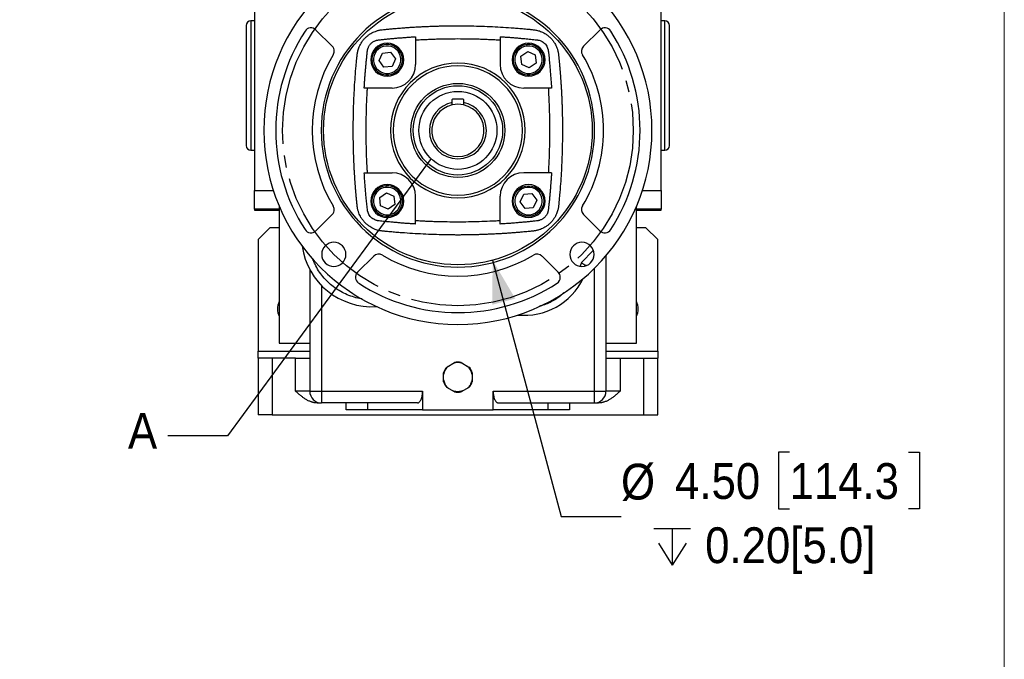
# Model space of a CAD drawing. Header units: inches. Extents: x 0 to 68, y 0 to 44.
# Tile 17 of 18: x 51.5 to 68, y 25.2 to 35.9. Entities that reach past the tile are written whole.
import ezdxf

# ---------------------------------------------------------------- set-up
doc = ezdxf.new("R2010")
doc.units = ezdxf.units.IN
doc.header["$LTSCALE"] = 4
doc.header["$MEASUREMENT"] = 0
doc.linetypes.add('SLD-Center', pattern=[0.75, 0.6, -0.05, 0.05, -0.05])
doc.linetypes.add('SLD-Solid', pattern=[0])
doc.layers.add('CENTER', color=40, linetype='SLD-Center')
doc.layers.add('SLD-DEFPOINTS', color=7, linetype='Continuous')
doc.layers.add('DIMENSIONS', color=140, linetype='SLD-Solid', lineweight=25)
doc.layers.add('TEXT', color=140, linetype='SLD-Solid', lineweight=25)
doc.styles.add('SLDTEXTSTYLE0', font='GOTHIC.TTF', dxfattribs={"width": 0.913})
doc.styles.get("Standard").update_dxf_attribs({"font": 'GOTHIC.TTF'})
doc.dimstyles.new('SLDDIMSTYLE6', dxfattribs={"dimtxt": 0.18, "dimasz": 0.72, "dimexe": 0, "dimexo": 0.0625, "dimgap": 0, "dimtad": 0, "dimtih": 1, "dimtoh": 1, "dimdec": 0, "dimrnd": 1e-09, "dimzin": 0, "dimdsep": 46, "dimtxsty": 'Standard', "dimblk1": 'NONE', "dimblk2": 'NONE', "dimsah": 1, "dimcen": 0.09, "dimadec": 0, "dimazin": 0, "dimtfac": 0.72, "dimtdec": 0, "dimtofl": 0, "dimtmove": 0, "dimatfit": 3, "dimldrblk": 'NONE', "dimfxl": 0, "dimfrac": 2, "dimtolj": 1, "dimtzin": 0, "dimarcsym": 0})
doc.dimstyles.new('SLDDIMSTYLE7', dxfattribs={"dimtxt": 0.6, "dimasz": 0.72, "dimexe": 0, "dimexo": 0.0625, "dimgap": 0.15, "dimtad": 0, "dimtih": 1, "dimtoh": 1, "dimrnd": 1e-09, "dimzin": 12, "dimdsep": 46, "dimtxsty": 'SLDTEXTSTYLE0', "dimsah": 1, "dimcen": 0, "dimadec": 0, "dimazin": 3, "dimtfac": 1, "dimtofl": 0, "dimtmove": 0, "dimatfit": 3, "dimfxl": 0, "dimfrac": 2, "dimtolj": 1, "dimtzin": 12, "dimarcsym": 0})
doc.dimstyles.new('SLDDIMSTYLE8', dxfattribs={"dimtxt": 0.6, "dimasz": 0.72, "dimexe": 0, "dimexo": 0.0625, "dimgap": 0.15, "dimtad": 0, "dimtih": 1, "dimtoh": 1, "dimrnd": 1e-09, "dimzin": 4, "dimdsep": 46, "dimtxsty": 'SLDTEXTSTYLE0', "dimsah": 1, "dimcen": 0, "dimadec": 0, "dimazin": 1, "dimtfac": 1, "dimtofl": 0, "dimtmove": 0, "dimatfit": 3, "dimfxl": 0, "dimfrac": 2, "dimtolj": 1, "dimtzin": 12, "dimarcsym": 0})

# ---------------------------------------------------------------- blocks, each defined once
blk = doc.blocks.new('Block2')
at = {"color": 7, "linetype": 'SLD-Solid', "lineweight": 18}
blk.add_line((68, 0), (68, 44), dxfattribs=at)
blk = doc.blocks.new('_D_18')
at = {"layer": 'DIMENSIONS'}
for p, q in [((51.741, 41.133), (51.558, 41.133)), ((51.558, 41.133), (51.558, 40.181)), ((53.736, 41.133), (53.919, 41.133)), ((53.919, 41.133), (53.919, 40.181)), ((55.227, 40.269), (54.352, 40.269)), ((57.362, 36.628), (55.227, 40.269)), ((51.558, 40.181), (51.741, 40.181)), ((53.919, 40.181), (53.736, 40.181))]:
    blk.add_line(p, q, dxfattribs=at)
blk.add_solid([(57.362, 36.628), (57.171, 37.35), (56.826, 37.148)], dxfattribs=at)
at = {"layer": 'DIMENSIONS', "char_height": 0.6, "attachment_point": 1, "style": 'SLDTEXTSTYLE0'}
for s, insert in [('%%c', (51.51, 42.022)), ('5.88', (52.415, 42.022)), ('149.2', (51.741, 40.947)), ('B.C.', (51.962, 39.873))]:
    blk.add_mtext(s, dxfattribs=dict(at, insert=insert))
blk = doc.blocks.new('SW_SYMBOL_HOLE_DEPTH')
at = {"layer": 'DIMENSIONS', "color": 0}
for p, q in [((0, 137.8), (126, 137.8)), ((63, 137.8), (63, 11.8)), ((15.7, 87.4), (63, 11.8)), ((110.2, 87.4), (63, 11.8))]:
    blk.add_line(p, q, dxfattribs=at)
blk = doc.blocks.new('_D_20')
at = {"layer": 'DIMENSIONS'}
for p, q in [((59.431, 31.921), (60.581, 27.629)), ((64.403, 28.708), (64.22, 28.708)), ((64.22, 28.708), (64.22, 27.755)), ((66.398, 28.708), (66.581, 28.708)), ((66.581, 28.708), (66.581, 27.755)), ((64.22, 27.755), (64.403, 27.755)), ((66.581, 27.755), (66.398, 27.755)), ((60.581, 27.629), (61.581, 27.629))]:
    blk.add_line(p, q, dxfattribs=at)
blk.add_solid([(59.431, 31.921), (59.424, 31.174), (59.81, 31.277)], dxfattribs=at)
at = {"layer": 'DIMENSIONS', "xscale": 0.004866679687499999, "yscale": 0.004866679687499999, "zscale": 0.004866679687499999}
blk.add_blockref('SW_SYMBOL_HOLE_DEPTH', (62.133, 26.755), dxfattribs=at)
at = {"layer": 'DIMENSIONS', "char_height": 0.6, "attachment_point": 1, "style": 'SLDTEXTSTYLE0'}
for s, insert in [('%%c', (61.581, 28.512)), ('4.50', (62.486, 28.522)), ('114.3', (64.403, 28.522)), ('0.20[5.0]', (62.99, 27.447))]:
    blk.add_mtext(s, dxfattribs=dict(at, insert=insert))
blk = doc.blocks.new('_NONE')

msp = doc.modelspace()

# ---------------------------------------------------------------- linework, layer by layer
for p, q in [((55.443, 36.931), (55.443, 34.845)), ((62.254, 34.845), (62.254, 36.931)), ((55.443, 35.927), (55.384, 35.927)), ((55.384, 35.927), (55.384, 33.762)), ((62.313, 35.927), (62.254, 35.927)), ((62.313, 33.762), (62.313, 35.927)), ((56.472, 35.775), (56.743, 35.504)), ((58.14, 35.663), (58.14, 35.197)), ((59.557, 35.663), (59.557, 35.197)), ((60.954, 35.504), (61.225, 35.775)), ((60.009, 35.507), (60.006, 35.532)), ((57.528, 35.264), (57.585, 35.39)), ((57.585, 35.39), (57.722, 35.404)), ((57.722, 35.404), (57.803, 35.291)), ((57.803, 35.291), (57.746, 35.165)), ((57.92, 35.303), (57.895, 35.3)), ((59.905, 35.335), (60.018, 35.415)), ((59.919, 35.197), (59.905, 35.335)), ((60.018, 35.415), (60.144, 35.358)), ((60.144, 35.358), (60.158, 35.221)), ((57.436, 35.255), (57.411, 35.252)), ((57.608, 35.151), (57.528, 35.264)), ((57.746, 35.165), (57.608, 35.151)), ((60.045, 35.14), (59.919, 35.197)), ((60.158, 35.221), (60.045, 35.14)), ((60.057, 35.023), (60.054, 35.048)), ((55.443, 34.845), (55.443, 33.09)), ((57.746, 34.803), (57.28, 34.803)), ((60.417, 34.803), (59.951, 34.803)), ((62.254, 33.09), (62.254, 34.845)), ((58.755, 34.562), (58.755, 34.613)), ((58.755, 34.522), (58.755, 34.562)), ((58.763, 34.621), (58.934, 34.621)), ((58.942, 34.613), (58.942, 34.562)), ((58.942, 34.562), (58.942, 34.522)), ((55.384, 33.762), (55.443, 33.762)), ((62.254, 33.762), (62.313, 33.762)), ((57.28, 33.386), (57.746, 33.386)), ((60.417, 33.386), (59.951, 33.386)), ((57.64, 33.166), (57.643, 33.14)), ((55.443, 33.09), (55.758, 33.09)), ((55.443, 32.775), (55.443, 33.09)), ((57.539, 32.968), (57.652, 33.049)), ((57.652, 33.049), (57.778, 32.992)), ((57.778, 32.992), (57.792, 32.854)), ((58.14, 32.526), (58.14, 32.992)), ((59.557, 32.526), (59.557, 32.992)), ((59.894, 32.898), (59.951, 33.024)), ((59.951, 33.024), (60.089, 33.038)), ((60.089, 33.038), (60.17, 32.925)), ((61.94, 33.09), (62.254, 33.09)), ((62.254, 33.09), (62.254, 32.775)), ((55.856, 32.826), (55.856, 31.811)), ((57.553, 32.83), (57.539, 32.968)), ((57.679, 32.773), (57.553, 32.83)), ((57.792, 32.854), (57.679, 32.773)), ((59.975, 32.785), (59.894, 32.898)), ((60.17, 32.925), (60.112, 32.799)), ((61.841, 31.811), (61.841, 32.826)), ((55.443, 32.775), (55.443, 32.758)), ((55.856, 32.775), (55.443, 32.775)), ((55.443, 32.758), (55.856, 32.758)), ((56.743, 32.685), (56.472, 32.414)), ((57.688, 32.682), (57.691, 32.657)), ((60.112, 32.799), (59.975, 32.785)), ((61.225, 32.414), (60.954, 32.685)), ((62.254, 32.775), (61.841, 32.775)), ((61.841, 32.758), (62.254, 32.758)), ((62.254, 32.758), (62.254, 32.775)), ((55.699, 32.463), (55.502, 32.266)), ((55.856, 32.463), (55.699, 32.463)), ((61.998, 32.463), (61.841, 32.463)), ((62.195, 32.266), (61.998, 32.463)), ((55.502, 32.266), (55.502, 30.396)), ((62.195, 30.396), (62.195, 32.266)), ((61.117, 32.085), (60.918, 31.879)), ((61.329, 31.994), (61.329, 29.727)), ((57.168, 31.718), (57.439, 31.989)), ((60.258, 31.989), (60.529, 31.718)), ((60.918, 31.879), (60.898, 31.82)), ((55.856, 31.811), (55.856, 30.531)), ((56.368, 31.764), (56.368, 29.727)), ((61.132, 31.782), (61.132, 29.727)), ((61.841, 30.531), (61.841, 31.811)), ((56.565, 31.496), (56.565, 29.727)), ((55.856, 30.531), (56.368, 30.531)), ((61.329, 30.531), (61.841, 30.531)), ((55.502, 30.278), (55.502, 30.396)), ((55.502, 30.396), (56.368, 30.396)), ((61.329, 30.396), (62.195, 30.396)), ((62.195, 30.396), (62.195, 30.278)), ((55.502, 30.278), (55.502, 29.333)), ((55.738, 30.278), (55.502, 30.278)), ((55.738, 30.278), (55.738, 29.333)), ((56.132, 30.278), (55.738, 30.278)), ((56.132, 29.727), (56.132, 30.278)), ((56.132, 30.278), (56.368, 30.278)), ((58.663, 30.131), (58.793, 30.206)), ((58.904, 30.206), (59.034, 30.131)), ((61.329, 30.278), (61.565, 30.278)), ((61.565, 30.278), (61.565, 29.727)), ((61.565, 30.278), (61.959, 30.278)), ((61.959, 30.278), (61.959, 29.333)), ((61.959, 30.278), (62.195, 30.278)), ((62.195, 29.333), (62.195, 30.278)), ((58.608, 29.886), (58.608, 30.036)), ((59.089, 30.036), (59.089, 29.886)), ((56.368, 29.727), (56.132, 29.727)), ((56.368, 29.727), (56.565, 29.727)), ((56.565, 29.727), (58.258, 29.727)), ((56.565, 29.727), (56.565, 29.53)), ((58.258, 29.727), (58.258, 29.412)), ((58.793, 29.715), (58.663, 29.79)), ((59.034, 29.79), (58.904, 29.715)), ((59.439, 29.727), (61.132, 29.727)), ((59.439, 29.412), (59.439, 29.727)), ((61.132, 29.727), (61.132, 29.53)), ((61.132, 29.727), (61.329, 29.727)), ((61.565, 29.727), (61.329, 29.727)), ((58.171, 29.53), (56.565, 29.53)), ((56.978, 29.412), (56.978, 29.53)), ((57.338, 29.53), (57.338, 29.412)), ((59.526, 29.53), (61.132, 29.53)), ((60.359, 29.412), (60.359, 29.53)), ((60.719, 29.53), (60.719, 29.412)), ((57.338, 29.412), (56.978, 29.412)), ((58.258, 29.412), (57.338, 29.412)), ((58.258, 29.412), (59.439, 29.412)), ((60.359, 29.412), (59.439, 29.412)), ((60.719, 29.412), (60.359, 29.412)), ((55.738, 29.333), (55.502, 29.333)), ((55.738, 29.333), (61.959, 29.333)), ((61.959, 29.333), (62.195, 29.333))]:
    msp.add_line(p, q)
for centre, radius in [((58.849, 34.094), 2.25), ((58.849, 34.094), 0.787), ((60.032, 32.911), 0.256)]:
    msp.add_circle(centre, radius)
for centre, radius, start, end in [((58.849, 34.094), 3.25, 0, 180), ((58.849, 34.094), 2.289, 0, 180), ((55.384, 35.849), 0.0787, 90, 180), ((56.388, 35.692), 0.118, 45, 147.0083), ((61.309, 35.692), 0.118, 32.9917, 135), ((62.313, 35.849), 0.0787, 0, 90), ((58.849, 34.094), 3.051, 147.0083, 212.9917), ((58.849, 34.094), 3.051, 0, 32.9917), ((56.66, 35.42), 0.118, 0, 45), ((57.665, 35.278), 0.276, 360, 180), ((57.665, 35.278), 0.256, 5.6726, 185.6726), ((57.665, 35.278), 0.23, 5.6726, 185.6726), ((60.032, 35.278), 0.276, 0, 180), ((60.032, 35.278), 0.256, 95.6726, 275.6726), ((60.032, 35.278), 0.23, 95.6726, 275.6726), ((60.032, 35.278), 0.256, 275.6726, 95.6726), ((60.032, 35.278), 0.23, 275.6726, 95.6726), ((61.037, 35.42), 0.118, 135, 211.2042), ((58.849, 34.094), 2.441, 148.7958, 211.2042), ((56.66, 35.42), 0.118, 328.7958, 0), ((57.665, 35.278), 0.256, 185.6726, 5.6726), ((57.665, 35.278), 0.23, 185.6726, 5.6726), ((58.849, 34.094), 2.441, 0, 31.2042), ((57.665, 35.278), 0.276, 180, 360), ((58.849, 34.094), 1.128, 0, 180), ((57.746, 35.197), 0.394, 270, 0), ((58.849, 34.094), 1.083, 0, 180), ((59.951, 35.197), 0.394, 180, 270), ((60.032, 35.278), 0.276, 180, 0), ((58.849, 34.094), 0.477, 101.3379, 180), ((58.849, 34.094), 0.437, 102.3736, 77.6264), ((58.763, 34.613), 0.00787, 90, 180), ((58.849, 34.094), 0.438, 77.6264, 102.3736), ((58.934, 34.613), 0.00787, 0, 90), ((58.849, 34.094), 0.477, 0, 78.6621), ((58.849, 34.094), 3.25, 180, 0), ((58.849, 34.094), 2.289, 180, 0), ((58.849, 34.094), 1.128, 180, 0), ((58.849, 34.094), 1.083, 180, 0), ((58.849, 34.094), 0.477, 180, 0), ((58.849, 34.094), 2.441, 328.7958, 0), ((58.849, 34.094), 3.051, 327.0083, 0), ((55.384, 33.841), 0.0787, 180, 270), ((62.313, 33.841), 0.0787, 270, 0), ((57.746, 32.992), 0.394, 0, 90), ((59.951, 32.992), 0.394, 90, 180), ((57.665, 32.911), 0.276, 0, 180), ((57.665, 32.911), 0.256, 95.6726, 275.6726), ((57.665, 32.911), 0.256, 275.6726, 95.6726), ((60.032, 32.911), 0.276, 0, 180), ((57.665, 32.911), 0.23, 95.6726, 275.6726), ((57.665, 32.911), 0.23, 275.6726, 95.6726), ((60.032, 32.911), 0.23, 5.6726, 185.6726), ((56.66, 32.769), 0.118, 0, 31.2042), ((57.665, 32.911), 0.276, 180, 0), ((60.032, 32.911), 0.276, 180, 0), ((60.032, 32.911), 0.23, 185.6726, 5.6726), ((61.037, 32.769), 0.118, 148.7958, 225), ((56.66, 32.769), 0.118, 315, 0), ((56.388, 32.497), 0.118, 212.9917, 315), ((61.309, 32.497), 0.118, 225, 327.0083), ((57.409, 32.322), 1.181, 188.0597, 273.799), ((56.771, 32.017), 0.203, 360, 180), ((60.926, 32.017), 0.203, 360, 180), ((56.771, 32.017), 0.203, 180, 360), ((57.523, 31.906), 0.118, 58.7958, 135), ((58.849, 34.094), 2.441, 238.7958, 301.2042), ((60.174, 31.906), 0.118, 45, 121.2042), ((60.926, 32.017), 0.203, 180, 360), ((57.251, 31.634), 0.118, 135, 237.0083), ((60.446, 31.634), 0.118, 0, 45), ((58.849, 34.094), 3.051, 237.0083, 302.9917), ((59.959, 32.099), 1.102, 264.2704, 333.9069), ((60.446, 31.634), 0.118, 302.9917, 0), ((56.093, 31.104), 0.266, 152.734, 180), ((61.604, 31.104), 0.266, 0, 27.266), ((56.093, 31.104), 0.266, 180, 207.266), ((61.604, 31.104), 0.266, 332.734, 0), ((58.849, 29.961), 0.245, 90, 109.1363), ((58.849, 29.961), 0.252, 90, 102.646), ((58.849, 29.961), 0.252, 77.354, 90), ((58.849, 29.961), 0.245, 70.8637, 90), ((58.849, 29.961), 0.245, 130.8637, 169.1363), ((58.849, 29.961), 0.252, 137.354, 162.646), ((58.849, 29.961), 0.245, 10.8637, 49.1363), ((58.849, 29.961), 0.252, 17.354, 42.646), ((58.849, 29.961), 0.245, 190.8637, 207.3816), ((58.849, 29.961), 0.252, 197.354, 222.646), ((58.849, 29.961), 0.252, 317.354, 342.646), ((58.849, 29.961), 0.245, 332.6184, 349.1363), ((56.565, 29.727), 0.197, 180, 270), ((58.849, 29.961), 0.252, 257.354, 282.646), ((61.132, 29.727), 0.197, 270, 0)]:
    msp.add_arc(centre, radius, start, end)
for points, knots in [([(55.305, 35.849), (55.305, 35.849), (55.305, 35.743), (55.305, 35.366), (55.305, 35.111), (55.305, 34.578), (55.305, 34.323), (55.305, 33.946), (55.305, 33.841), (55.305, 33.841)], [0, 0, 0, 0, 0.25, 0.25, 0.5, 0.5, 0.75, 0.75, 1, 1, 1, 1]), ([(57.583, 35.78), (57.607, 35.783), (57.655, 35.788), (57.728, 35.795), (57.8, 35.801), (57.872, 35.807), (57.944, 35.813), (58.016, 35.818), (58.088, 35.823), (58.161, 35.827), (58.233, 35.831), (58.305, 35.834), (58.377, 35.837), (58.45, 35.84), (58.522, 35.842), (58.594, 35.844), (58.667, 35.845), (58.739, 35.846), (58.811, 35.846), (58.884, 35.846), (58.956, 35.846), (59.124, 35.844), (59.386, 35.836), (59.656, 35.82), (59.838, 35.806), (59.916, 35.799), (59.98, 35.794), (60.02, 35.79), (60.052, 35.787), (60.079, 35.784), (60.104, 35.781), (60.13, 35.779), (60.154, 35.775), (60.195, 35.766), (60.254, 35.746), (60.317, 35.712), (60.369, 35.673), (60.409, 35.636), (60.443, 35.595), (60.47, 35.555), (60.491, 35.515), (60.505, 35.482), (60.515, 35.453), (60.522, 35.43), (60.527, 35.407), (60.532, 35.383), (60.534, 35.361), (60.536, 35.341), (60.538, 35.323), (60.54, 35.304), (60.542, 35.286), (60.544, 35.267), (60.546, 35.249), (60.547, 35.23), (60.549, 35.212), (60.551, 35.193), (60.552, 35.175), (60.554, 35.156), (60.556, 35.138), (60.557, 35.119), (60.559, 35.101), (60.56, 35.082), (60.562, 35.064), (60.563, 35.045), (60.565, 35.027), (60.566, 35.008), (60.567, 34.99), (60.569, 34.971), (60.57, 34.953), (60.571, 34.934), (60.573, 34.916), (60.574, 34.897), (60.575, 34.879), (60.576, 34.86), (60.578, 34.842), (60.579, 34.823), (60.58, 34.805), (60.581, 34.786), (60.582, 34.768), (60.583, 34.749), (60.584, 34.731), (60.585, 34.712), (60.586, 34.694), (60.587, 34.675), (60.587, 34.657), (60.588, 34.638), (60.589, 34.62), (60.59, 34.601), (60.591, 34.583), (60.591, 34.564), (60.592, 34.545), (60.593, 34.527), (60.593, 34.508), (60.594, 34.49), (60.595, 34.471), (60.595, 34.453), (60.596, 34.434), (60.596, 34.416), (60.597, 34.397), (60.597, 34.379), (60.598, 34.36), (60.598, 34.341), (60.598, 34.323), (60.599, 34.304), (60.599, 34.286), (60.599, 34.267), (60.6, 34.249), (60.6, 34.23), (60.6, 34.212), (60.6, 34.193), (60.6, 34.174), (60.6, 34.156), (60.6, 34.137), (60.6, 34.119), (60.6, 34.1), (60.6, 34.082), (60.6, 34.063), (60.6, 34.045), (60.6, 34.026), (60.6, 34.007), (60.6, 33.989), (60.6, 33.97), (60.6, 33.952), (60.599, 33.933), (60.598, 33.861), (60.596, 33.735), (60.589, 33.557), (60.58, 33.378), (60.568, 33.196), (60.556, 33.058), (60.548, 32.963), (60.544, 32.923), (60.541, 32.891), (60.538, 32.864), (60.536, 32.839), (60.533, 32.813), (60.529, 32.789), (60.52, 32.748), (60.5, 32.689), (60.466, 32.626), (60.427, 32.574), (60.39, 32.534), (60.349, 32.5), (60.309, 32.473), (60.269, 32.452), (60.236, 32.438), (60.207, 32.428), (60.184, 32.421), (60.161, 32.416), (60.138, 32.411), (60.122, 32.409), (60.114, 32.408)], [0, 0, 0, 0, 0.011399, 0.022795, 0.034187, 0.045575, 0.056962, 0.068345, 0.079727, 0.091108, 0.102487, 0.113866, 0.125245, 0.136623, 0.148003, 0.159383, 0.170764, 0.182147, 0.193533, 0.204921, 0.216312, 0.227706, 0.284042, 0.34033, 0.355175, 0.36999, 0.377588, 0.385196, 0.389048, 0.392909, 0.398083, 0.400734, 0.405162, 0.409609, 0.420513, 0.434465, 0.443001, 0.451537, 0.459794, 0.468042, 0.474606, 0.481172, 0.484937, 0.488693, 0.492449, 0.496214, 0.499998, 0.50292, 0.505842, 0.508764, 0.511685, 0.514606, 0.517527, 0.520447, 0.523368, 0.526288, 0.529208, 0.532128, 0.535048, 0.537967, 0.540886, 0.543806, 0.546725, 0.549644, 0.552562, 0.555481, 0.5584, 0.561318, 0.564236, 0.567155, 0.570073, 0.572991, 0.575909, 0.578827, 0.581745, 0.584662, 0.58758, 0.590498, 0.593415, 0.596333, 0.599251, 0.602168, 0.605086, 0.608003, 0.610921, 0.613839, 0.616756, 0.619674, 0.622591, 0.625509, 0.628427, 0.631345, 0.634262, 0.63718, 0.640098, 0.643016, 0.645935, 0.648853, 0.651771, 0.65469, 0.657608, 0.660527, 0.663446, 0.666365, 0.669284, 0.672203, 0.675122, 0.678042, 0.680961, 0.683881, 0.686801, 0.689722, 0.692642, 0.695563, 0.698484, 0.701405, 0.704326, 0.707247, 0.710169, 0.713091, 0.716013, 0.718936, 0.721859, 0.724782, 0.727705, 0.755882, 0.784042, 0.81219, 0.840332, 0.869992, 0.877589, 0.885197, 0.88905, 0.89291, 0.898085, 0.900736, 0.905163, 0.90961, 0.920514, 0.934466, 0.943002, 0.951539, 0.959795, 0.968043, 0.974607, 0.981173, 0.98494, 0.988696, 0.992451, 0.996216, 1, 1, 1, 1]), ([(62.392, 33.841), (62.392, 33.841), (62.392, 33.946), (62.392, 34.323), (62.392, 34.578), (62.392, 35.111), (62.392, 35.366), (62.392, 35.743), (62.392, 35.849), (62.392, 35.849)], [0, 0, 0, 0, 0.25, 0.25, 0.5, 0.5, 0.75, 0.75, 1, 1, 1, 1]), ([(60.114, 32.408), (60.09, 32.406), (60.042, 32.401), (59.97, 32.394), (59.897, 32.388), (59.825, 32.382), (59.753, 32.376), (59.681, 32.371), (59.609, 32.366), (59.536, 32.362), (59.464, 32.358), (59.392, 32.355), (59.32, 32.352), (59.247, 32.349), (59.175, 32.347), (59.103, 32.345), (59.03, 32.344), (58.958, 32.343), (58.886, 32.342), (58.813, 32.342), (58.741, 32.343), (58.573, 32.345), (58.311, 32.353), (58.041, 32.369), (57.859, 32.383), (57.781, 32.389), (57.717, 32.395), (57.677, 32.399), (57.645, 32.402), (57.618, 32.405), (57.593, 32.407), (57.567, 32.41), (57.543, 32.414), (57.502, 32.423), (57.443, 32.443), (57.38, 32.477), (57.328, 32.516), (57.289, 32.553), (57.254, 32.594), (57.227, 32.634), (57.206, 32.674), (57.192, 32.707), (57.182, 32.736), (57.175, 32.759), (57.17, 32.782), (57.165, 32.805), (57.163, 32.827), (57.161, 32.848), (57.159, 32.866), (57.157, 32.885), (57.155, 32.903), (57.153, 32.922), (57.152, 32.94), (57.15, 32.959), (57.148, 32.977), (57.146, 32.996), (57.145, 33.014), (57.143, 33.033), (57.141, 33.051), (57.14, 33.07), (57.138, 33.088), (57.137, 33.107), (57.135, 33.125), (57.134, 33.143), (57.132, 33.162), (57.131, 33.18), (57.13, 33.199), (57.128, 33.217), (57.127, 33.236), (57.126, 33.255), (57.124, 33.273), (57.123, 33.292), (57.122, 33.31), (57.121, 33.329), (57.12, 33.347), (57.118, 33.366), (57.117, 33.384), (57.116, 33.403), (57.115, 33.421), (57.114, 33.44), (57.113, 33.458), (57.112, 33.477), (57.111, 33.495), (57.11, 33.514), (57.11, 33.532), (57.109, 33.551), (57.108, 33.569), (57.107, 33.588), (57.106, 33.606), (57.106, 33.625), (57.105, 33.643), (57.104, 33.662), (57.104, 33.68), (57.103, 33.699), (57.102, 33.718), (57.102, 33.736), (57.101, 33.755), (57.101, 33.773), (57.1, 33.792), (57.1, 33.81), (57.1, 33.829), (57.099, 33.847), (57.099, 33.866), (57.098, 33.884), (57.098, 33.903), (57.098, 33.922), (57.098, 33.94), (57.097, 33.959), (57.097, 33.977), (57.097, 33.996), (57.097, 34.014), (57.097, 34.033), (57.097, 34.052), (57.097, 34.07), (57.097, 34.089), (57.097, 34.107), (57.097, 34.126), (57.097, 34.144), (57.097, 34.163), (57.097, 34.181), (57.097, 34.2), (57.097, 34.219), (57.097, 34.237), (57.098, 34.256), (57.099, 34.328), (57.101, 34.453), (57.108, 34.632), (57.117, 34.811), (57.129, 34.993), (57.141, 35.131), (57.149, 35.226), (57.153, 35.266), (57.156, 35.298), (57.159, 35.325), (57.162, 35.35), (57.164, 35.376), (57.168, 35.4), (57.177, 35.441), (57.197, 35.5), (57.231, 35.563), (57.27, 35.615), (57.307, 35.654), (57.348, 35.689), (57.388, 35.716), (57.428, 35.737), (57.461, 35.751), (57.49, 35.761), (57.513, 35.768), (57.536, 35.773), (57.56, 35.778), (57.575, 35.779), (57.583, 35.78)], [0, 0, 0, 0, 0.011402, 0.0228, 0.034194, 0.045585, 0.056973, 0.068358, 0.079741, 0.091122, 0.102502, 0.113881, 0.125259, 0.136637, 0.148016, 0.159395, 0.170775, 0.182157, 0.19354, 0.204926, 0.216315, 0.227706, 0.284034, 0.340332, 0.35517, 0.369991, 0.377589, 0.385196, 0.389048, 0.392909, 0.398083, 0.400734, 0.405162, 0.409608, 0.420513, 0.434465, 0.443001, 0.451537, 0.459794, 0.468042, 0.474606, 0.481172, 0.484937, 0.488693, 0.492449, 0.496214, 0.499998, 0.50292, 0.505842, 0.508764, 0.511685, 0.514606, 0.517527, 0.520447, 0.523368, 0.526288, 0.529208, 0.532128, 0.535048, 0.537967, 0.540887, 0.543806, 0.546725, 0.549644, 0.552562, 0.555481, 0.5584, 0.561318, 0.564236, 0.567155, 0.570073, 0.572991, 0.575909, 0.578827, 0.581745, 0.584662, 0.58758, 0.590498, 0.593415, 0.596333, 0.599251, 0.602168, 0.605086, 0.608003, 0.610921, 0.613839, 0.616756, 0.619674, 0.622591, 0.625509, 0.628427, 0.631345, 0.634263, 0.63718, 0.640098, 0.643016, 0.645935, 0.648853, 0.651771, 0.65469, 0.657608, 0.660527, 0.663446, 0.666365, 0.669284, 0.672203, 0.675122, 0.678042, 0.680961, 0.683881, 0.686801, 0.689722, 0.692642, 0.695563, 0.698484, 0.701405, 0.704326, 0.707247, 0.710169, 0.713091, 0.716013, 0.718936, 0.721859, 0.724782, 0.727705, 0.755882, 0.784042, 0.81219, 0.840332, 0.869992, 0.877589, 0.885197, 0.88905, 0.89291, 0.898085, 0.900736, 0.905163, 0.90961, 0.920514, 0.934466, 0.943002, 0.951539, 0.959795, 0.968043, 0.974607, 0.981173, 0.98494, 0.988696, 0.992451, 0.996216, 1, 1, 1, 1]), ([(57.517, 35.609), (57.54, 35.611), (57.586, 35.617), (57.655, 35.624), (57.725, 35.631), (57.794, 35.637), (57.863, 35.643), (57.932, 35.648), (58.001, 35.654), (58.071, 35.658), (58.117, 35.661), (58.14, 35.663)], [0, 0, 0, 0, 0.111276, 0.222501, 0.333681, 0.444818, 0.555917, 0.666981, 0.778013, 0.889018, 1, 1, 1, 1]), ([(58.14, 35.609), (58.16, 35.61), (58.2, 35.612), (58.258, 35.615), (58.325, 35.618), (58.402, 35.622), (58.581, 35.628), (58.849, 35.632), (59.117, 35.628), (59.295, 35.622), (59.383, 35.618), (59.47, 35.614), (59.528, 35.61), (59.557, 35.609)], [0, 0, 0, 0, 0.042991, 0.08401, 0.123058, 0.18539, 0.247761, 0.500001, 0.752242, 0.814617, 0.876941, 0.938471, 1, 1, 1, 1]), ([(59.557, 35.663), (59.58, 35.661), (59.626, 35.658), (59.694, 35.654), (59.763, 35.649), (59.831, 35.643), (59.9, 35.637), (59.979, 35.63), (60.069, 35.621), (60.139, 35.614), (60.176, 35.609), (60.184, 35.608), (60.195, 35.607), (60.214, 35.602), (60.243, 35.592), (60.275, 35.575), (60.305, 35.55), (60.329, 35.521), (60.346, 35.489), (60.356, 35.46), (60.361, 35.44), (60.363, 35.43), (60.363, 35.422), (60.368, 35.385), (60.375, 35.315), (60.386, 35.202), (60.397, 35.077), (60.408, 34.94), (60.414, 34.849), (60.417, 34.803)], [0, 0, 0, 0, 0.044884, 0.089787, 0.134712, 0.17966, 0.224632, 0.26963, 0.33567, 0.401757, 0.407443, 0.40993, 0.416835, 0.428424, 0.449937, 0.475363, 0.500001, 0.524617, 0.550066, 0.571576, 0.583157, 0.590075, 0.592552, 0.598247, 0.664307, 0.73038, 0.820342, 0.910212, 1, 1, 1, 1]), ([(57.28, 34.803), (57.282, 34.824), (57.284, 34.866), (57.288, 34.93), (57.293, 34.993), (57.298, 35.056), (57.303, 35.12), (57.309, 35.183), (57.315, 35.246), (57.32, 35.299), (57.325, 35.341), (57.328, 35.372), (57.331, 35.399), (57.333, 35.42), (57.335, 35.434), (57.337, 35.447), (57.341, 35.46), (57.346, 35.476), (57.354, 35.494), (57.369, 35.521), (57.394, 35.553), (57.426, 35.577), (57.454, 35.591), (57.472, 35.598), (57.488, 35.603), (57.503, 35.607), (57.512, 35.608), (57.517, 35.609)], [0, 0, 0, 0, 0.070184, 0.14039, 0.21062, 0.280875, 0.351159, 0.421472, 0.491816, 0.562194, 0.596667, 0.63117, 0.665751, 0.688407, 0.699138, 0.714537, 0.730331, 0.746592, 0.770356, 0.793744, 0.848722, 0.90391, 0.92695, 0.950352, 0.967565, 0.984085, 1, 1, 1, 1]), ([(57.334, 33.386), (57.333, 33.406), (57.331, 33.446), (57.328, 33.504), (57.325, 33.571), (57.321, 33.648), (57.315, 33.826), (57.311, 34.094), (57.315, 34.362), (57.321, 34.54), (57.325, 34.628), (57.329, 34.716), (57.333, 34.774), (57.334, 34.803)], [0, 0, 0, 0, 0.042991, 0.08401, 0.123058, 0.18539, 0.247761, 0.500001, 0.752242, 0.814617, 0.876941, 0.938471, 1, 1, 1, 1]), ([(58.101, 34.094), (58.101, 34.293), (58.179, 34.483), (58.46, 34.764), (58.65, 34.842), (59.047, 34.842), (59.237, 34.764), (59.518, 34.483), (59.597, 34.293), (59.597, 34.094)], [0, 0, 0, 0, 0.25, 0.25, 0.5, 0.5, 0.75, 0.75, 1, 1, 1, 1]), ([(60.363, 34.803), (60.364, 34.783), (60.366, 34.743), (60.369, 34.685), (60.372, 34.618), (60.376, 34.54), (60.382, 34.362), (60.386, 34.094), (60.382, 33.826), (60.376, 33.648), (60.372, 33.56), (60.368, 33.473), (60.364, 33.415), (60.363, 33.386)], [0, 0, 0, 0, 0.042991, 0.08401, 0.123058, 0.18539, 0.247761, 0.500001, 0.752242, 0.814617, 0.876941, 0.938471, 1, 1, 1, 1]), ([(59.597, 34.094), (59.597, 33.896), (59.518, 33.706), (59.237, 33.425), (59.047, 33.346), (58.65, 33.346), (58.46, 33.425), (58.179, 33.706), (58.101, 33.896), (58.101, 34.094)], [0, 0, 0, 0, 0.25, 0.25, 0.5, 0.5, 0.75, 0.75, 1, 1, 1, 1]), ([(58.14, 32.526), (58.117, 32.528), (58.071, 32.53), (58.003, 32.535), (57.934, 32.54), (57.866, 32.546), (57.797, 32.552), (57.718, 32.559), (57.628, 32.568), (57.558, 32.575), (57.521, 32.58), (57.513, 32.58), (57.503, 32.582), (57.483, 32.587), (57.454, 32.597), (57.422, 32.614), (57.393, 32.638), (57.368, 32.668), (57.351, 32.7), (57.341, 32.729), (57.336, 32.748), (57.334, 32.759), (57.334, 32.767), (57.329, 32.804), (57.322, 32.874), (57.311, 32.987), (57.3, 33.112), (57.289, 33.249), (57.283, 33.34), (57.28, 33.386)], [0, 0, 0, 0, 0.044889, 0.089795, 0.134721, 0.179668, 0.224637, 0.269629, 0.33567, 0.401755, 0.407431, 0.40993, 0.416837, 0.428423, 0.449933, 0.475366, 0.5, 0.524621, 0.550064, 0.571576, 0.583162, 0.590074, 0.592551, 0.598246, 0.664306, 0.730379, 0.820342, 0.910212, 1, 1, 1, 1]), ([(60.417, 33.386), (60.416, 33.365), (60.413, 33.322), (60.409, 33.259), (60.404, 33.196), (60.399, 33.132), (60.394, 33.069), (60.388, 33.006), (60.382, 32.942), (60.377, 32.89), (60.372, 32.848), (60.369, 32.817), (60.366, 32.79), (60.364, 32.769), (60.362, 32.755), (60.36, 32.742), (60.356, 32.728), (60.351, 32.712), (60.343, 32.695), (60.328, 32.668), (60.303, 32.636), (60.271, 32.612), (60.243, 32.598), (60.226, 32.591), (60.209, 32.585), (60.194, 32.582), (60.185, 32.581), (60.18, 32.58)], [0, 0, 0, 0, 0.070184, 0.14039, 0.21062, 0.280875, 0.351159, 0.421472, 0.491816, 0.562194, 0.596667, 0.63117, 0.665751, 0.688407, 0.699138, 0.714537, 0.730331, 0.746592, 0.770356, 0.793744, 0.848722, 0.90391, 0.92695, 0.950352, 0.967565, 0.984085, 1, 1, 1, 1]), ([(59.557, 32.58), (59.528, 32.579), (59.47, 32.575), (59.353, 32.57), (59.146, 32.562), (58.908, 32.558), (58.67, 32.56), (58.521, 32.563), (58.402, 32.567), (58.317, 32.571), (58.229, 32.575), (58.171, 32.579), (58.14, 32.58)], [0, 0, 0, 0, 0.061293, 0.123057, 0.247759, 0.499997, 0.626059, 0.752244, 0.814619, 0.876943, 0.933775, 1, 1, 1, 1]), ([(60.18, 32.58), (60.157, 32.577), (60.111, 32.572), (60.042, 32.565), (59.973, 32.558), (59.903, 32.552), (59.834, 32.546), (59.765, 32.54), (59.696, 32.535), (59.626, 32.53), (59.58, 32.528), (59.557, 32.526)], [0, 0, 0, 0, 0.111267, 0.222485, 0.33366, 0.444795, 0.555894, 0.66696, 0.777997, 0.889009, 1, 1, 1, 1]), ([(57.245, 31.273), (57.231, 31.275), (57.176, 31.282), (57.082, 31.308), (56.968, 31.352), (56.861, 31.409), (56.761, 31.476), (56.67, 31.555), (56.587, 31.644), (56.515, 31.743), (56.459, 31.84), (56.432, 31.906), (56.421, 31.934)], [0, 0, 0, 0, 0.038997, 0.150446, 0.261914, 0.370439, 0.478984, 0.587509, 0.696053, 0.807503, 0.91897, 1, 1, 1, 1]), ([(60.918, 31.879), (60.932, 31.871), (60.959, 31.856), (60.988, 31.839), (60.999, 31.832), (61.002, 31.83)], [0, 0, 0, 0, 0.424752, 0.847945, 1, 1, 1, 1]), ([(60.624, 31.377), (60.617, 31.37), (60.565, 31.312), (60.438, 31.237), (60.305, 31.168), (60.226, 31.154), (60.215, 31.152)], [0, 0, 0, 0, 0.062245, 0.492942, 0.923639, 1, 1, 1, 1]), ([(58.69, 29.775), (58.688, 29.777), (58.683, 29.781), (58.676, 29.787), (58.67, 29.794), (58.663, 29.801), (58.656, 29.81), (58.648, 29.821), (58.639, 29.834), (58.634, 29.843), (58.631, 29.848)], [0, 0, 0, 0, 0.10108, 0.201452, 0.301217, 0.400476, 0.499331, 0.669235, 0.835917, 1, 1, 1, 1]), ([(59.066, 29.848), (59.065, 29.846), (59.062, 29.841), (59.058, 29.834), (59.054, 29.828), (59.049, 29.821), (59.045, 29.815), (59.038, 29.806), (59.03, 29.796), (59.019, 29.785), (59.011, 29.778), (59.007, 29.775)], [0, 0, 0, 0, 0.081591, 0.16375, 0.246559, 0.330095, 0.414436, 0.499655, 0.664951, 0.831575, 1, 1, 1, 1]), ([(56.495, 29.53), (56.492, 29.53), (56.485, 29.53), (56.475, 29.53), (56.464, 29.531), (56.454, 29.533), (56.444, 29.534), (56.433, 29.536), (56.423, 29.538), (56.412, 29.541), (56.402, 29.544), (56.378, 29.552), (56.343, 29.567), (56.297, 29.592), (56.253, 29.623), (56.212, 29.655), (56.171, 29.691), (56.145, 29.715), (56.132, 29.727)], [0, 0, 0, 0, 0.024071, 0.048284, 0.072667, 0.097251, 0.122063, 0.147132, 0.172484, 0.198145, 0.22414, 0.250494, 0.370669, 0.499579, 0.61756, 0.749776, 0.874856, 1, 1, 1, 1]), ([(58.171, 29.53), (58.173, 29.53), (58.175, 29.53), (58.179, 29.53), (58.182, 29.531), (58.185, 29.532), (58.189, 29.534), (58.195, 29.537), (58.207, 29.546), (58.219, 29.561), (58.233, 29.587), (58.244, 29.618), (58.251, 29.646), (58.254, 29.668), (58.256, 29.682), (58.257, 29.697), (58.258, 29.712), (58.258, 29.722), (58.258, 29.727)], [0, 0, 0, 0, 0.030813, 0.058381, 0.082701, 0.103776, 0.121604, 0.189416, 0.249761, 0.389834, 0.514146, 0.645796, 0.769583, 0.816398, 0.8628, 0.908835, 0.954552, 1, 1, 1, 1]), ([(58.933, 29.732), (58.93, 29.731), (58.924, 29.729), (58.915, 29.726), (58.905, 29.724), (58.896, 29.722), (58.886, 29.72), (58.877, 29.719), (58.867, 29.718), (58.858, 29.717), (58.846, 29.717), (58.831, 29.718), (58.814, 29.719), (58.797, 29.722), (58.78, 29.726), (58.769, 29.73), (58.764, 29.732)], [0, 0, 0, 0, 0.057736, 0.114758, 0.17114, 0.22696, 0.282297, 0.337234, 0.391856, 0.446247, 0.500494, 0.59804, 0.696278, 0.795704, 0.896794, 1, 1, 1, 1]), ([(59.439, 29.727), (59.439, 29.724), (59.439, 29.718), (59.439, 29.71), (59.44, 29.702), (59.44, 29.694), (59.441, 29.686), (59.442, 29.678), (59.443, 29.67), (59.444, 29.662), (59.447, 29.644), (59.453, 29.618), (59.464, 29.587), (59.478, 29.561), (59.491, 29.546), (59.502, 29.537), (59.509, 29.533), (59.517, 29.53), (59.523, 29.53), (59.526, 29.53)], [0, 0, 0, 0, 0.025222, 0.05052, 0.075904, 0.101382, 0.126961, 0.15265, 0.178457, 0.204391, 0.230458, 0.354239, 0.485892, 0.610198, 0.750274, 0.810613, 0.87843, 0.929074, 1, 1, 1, 1]), ([(61.565, 29.727), (61.552, 29.715), (61.526, 29.691), (61.485, 29.655), (61.444, 29.623), (61.4, 29.592), (61.355, 29.567), (61.315, 29.55), (61.285, 29.541), (61.264, 29.536), (61.243, 29.532), (61.223, 29.53), (61.209, 29.53), (61.202, 29.53)], [0, 0, 0, 0, 0.125128, 0.250235, 0.382407, 0.500439, 0.629303, 0.749532, 0.801862, 0.852863, 0.902739, 0.951708, 1, 1, 1, 1])]:
    msp.add_open_spline(points, degree=3, knots=knots)
for points in [[(56.495, 29.53), (56.541, 29.53), (56.565, 29.53), (56.565, 29.53)], [(61.132, 29.53), (61.132, 29.53), (61.156, 29.53), (61.202, 29.53)]]:
    msp.add_open_spline(points, degree=3)
at = {"layer": 'CENTER', "linetype": 'SLD-Center'}
msp.add_circle((58.849, 34.094), 2.937, dxfattribs=at)
at = {"layer": 'TEXT'}
msp.add_circle((58.849, 34.094), 0.653, dxfattribs=at)

# ---------------------------------------------------------------- block references
at = {"layer": 'SLD-DEFPOINTS'}
msp.add_blockref('Block2', (0, 0), dxfattribs=at)

# ---------------------------------------------------------------- texts
at = {"layer": 'TEXT', "insert": (53.324, 29.364), "char_height": 0.6, "attachment_point": 1, "style": 'SLDTEXTSTYLE0'}
msp.add_mtext('A', dxfattribs=at)

# ---------------------------------------------------------------- dimensions: what is measured, and where the dimension line sits
at = {"layer": 'DIMENSIONS'}
for p1, p2, text, dimstyle, picture, middle in [((60.335, 31.561), (57.362, 36.628), '<>\\PB.C.', 'SLDDIMSTYLE7', '_D_18', (52.739, 40.569)), ((58.266, 36.268), (59.431, 31.921), '<>\\P{\\fGDT;x}0.20[5.0]', 'SLDDIMSTYLE8', '_D_20', (64.172, 27.751))]:
    dim = msp.add_diameter_dim_2p(p1=p1, p2=p2, text=text, dimstyle=dimstyle, dxfattribs=at)
    dim.commit()
    dim.dimension.update_dxf_attribs({"geometry": picture, "text_midpoint": middle, "dimtype": 163})

# ---------------------------------------------------------------- leaders
at = {"layer": 'TEXT', "has_arrowhead": 0}
msp.add_leader([(58.399, 33.621), (54.993, 28.981), (53.993, 28.981)], dimstyle='SLDDIMSTYLE6', dxfattribs=at)

doc.saveas('drawing.dxf')
